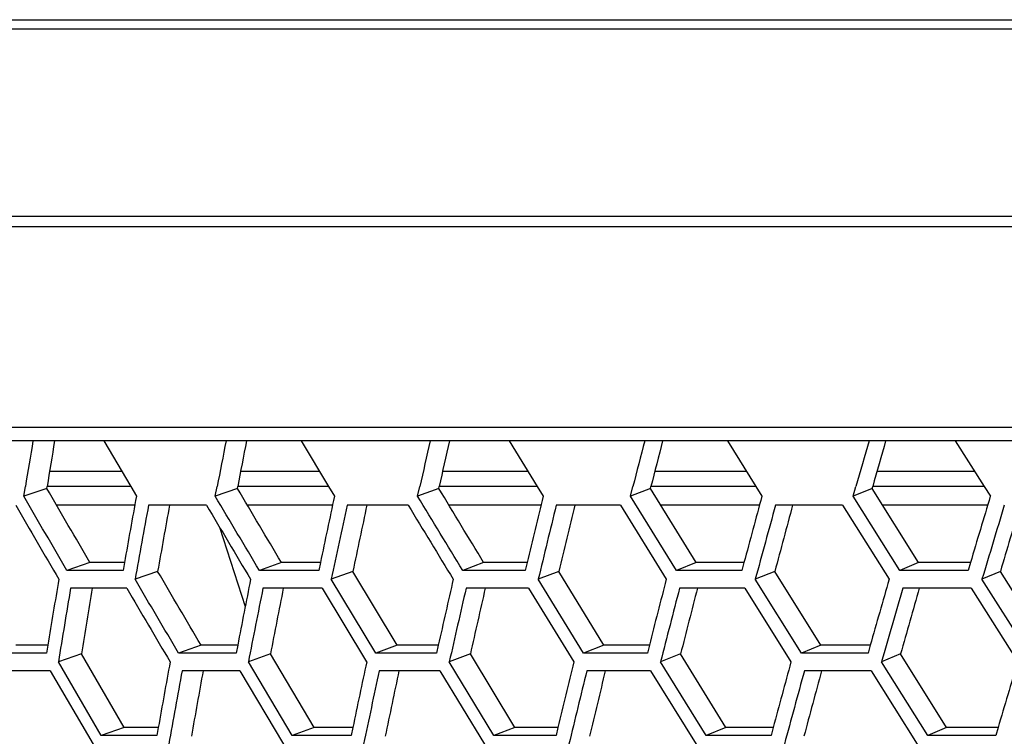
# Model space of a CAD drawing. Header units: millimetres. Extents: x 0 to 420, y 0 to 297.
# Tile 121 of 150: x 298.88 to 305.3, y 202.92 to 207.6. Entities that reach past the tile are written whole.
import ezdxf

# ---------------------------------------------------------------- set-up
doc = ezdxf.new("R2010")
doc.units = ezdxf.units.MM
doc.header["$LTSCALE"] = 23.1
doc.header["$PDMODE"] = 3
doc.header["$PDSIZE"] = 0.3125
doc.linetypes.add('DASHED', pattern=[0.2, 0.1, -0.1])
doc.layers.get('0').update_dxf_attribs({"linetype": 'CONTINUOUS'})
doc.layers.get('Defpoints').update_dxf_attribs({"linetype": 'CONTINUOUS'})
doc.layers.add('06___PRT_ALL_SURFS', color=7, linetype='CONTINUOUS')
doc.layers.add('DIM_PILOTEES', color=7, linetype='CONTINUOUS')
doc.styles.get("Standard").update_dxf_attribs({"font": 'txt', "width": 0.7})
doc.styles.add('TEXTSTYLE_4', font='txt')
doc.dimstyles.new('DIMSTYLE_2', dxfattribs={"dimtxt": 2.5, "dimasz": 3.5, "dimexe": 2, "dimexo": 0, "dimtad": 1, "dimdec": 0, "dimlfac": 5, "dimdsep": 46, "dimtxsty": 'Standard', "dimblk": '_FILLED', "dimblk1": '_FILLED', "dimblk2": '_FILLED', "dimcen": 0, "dimazin": 2, "dimtp": 0.8, "dimtm": 0.8, "dimtfac": 1, "dimtdec": 0, "dimtofl": 0, "dimtmove": 0, "dimatfit": 3, "dimldrblk": '_FILLED', "dimfxl": 0, "dimtolj": 1, "dimarcsym": 0})
doc.dimstyles.new('DIMSTYLE_7', dxfattribs={"dimtxt": 2.5, "dimasz": 3.5, "dimexe": 2, "dimexo": 0, "dimtad": 1, "dimdec": 0, "dimlfac": 5, "dimdsep": 46, "dimtxsty": 'Standard', "dimblk": '_FILLED', "dimblk1": '_FILLED', "dimblk2": '_FILLED', "dimcen": 0, "dimazin": 2, "dimtp": 0.8, "dimtm": 0.8, "dimtfac": 1, "dimtdec": 0, "dimtofl": 0, "dimtmove": 0, "dimatfit": 1, "dimldrblk": '_FILLED', "dimfxl": 0, "dimtolj": 1, "dimarcsym": 0})
doc.dimstyles.new('DIMSTYLE_8', dxfattribs={"dimtxt": 2.5, "dimasz": 3.5, "dimexe": 2, "dimexo": 0, "dimgap": 2.5, "dimtad": 1, "dimdec": 0, "dimlfac": 5, "dimdsep": 46, "dimtxsty": 'Standard', "dimblk": '_FILLED', "dimblk1": '_FILLED', "dimblk2": '_FILLED', "dimcen": 0, "dimazin": 2, "dimtp": 0.5, "dimtm": 0.5, "dimtfac": 1, "dimtdec": 0, "dimtofl": 0, "dimtmove": 0, "dimatfit": 3, "dimldrblk": '_FILLED', "dimfxl": 0, "dimtolj": 1, "dimarcsym": 0})

# ---------------------------------------------------------------- blocks, each defined once
blk = doc.blocks.new('_FILLED')
at = {"color": 0, "linetype": 'ByBlock'}
blk.add_solid([(0, 0), (-1, 0.1429), (-1, -0.1429)], dxfattribs=at)
blk = doc.blocks.new('*D12')
at = {"layer": 'DIM_PILOTEES', "color": 2, "linetype": 'Continuous'}
for p, q in [((307.0994, 235.1533), (248.8115, 235.1533)), ((250.8115, 235.1533), (250.8115, 180.6933)), ((250.8115, 126.2333), (250.8115, 180.6933)), ((309.3884, 126.2333), (248.8115, 126.2333))]:
    blk.add_line(p, q, dxfattribs=at)
at = {"layer": 'DIM_PILOTEES', "color": 2, "linetype": 'Continuous', "xscale": 3.5, "yscale": 3.5, "zscale": 3.5}
for p, rotation in [((250.8115, 235.1533), 90), ((250.8115, 126.2333), 270)]:
    blk.add_blockref('_FILLED', p, dxfattribs=dict(at, rotation=rotation))
at = {"layer": 'DIM_PILOTEES', "color": 2, "linetype": 'Continuous', "insert": (247.6865, 180.6933), "char_height": 2.5, "width": 8.303571, "attachment_point": 2, "rotation": 90, "line_spacing_factor": 0.9}
blk.add_mtext('{\\ftxt;\\W0.0001;\\H0.0001;\\~}{\\ftxt;\\W2.2142857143;\\H2.5; }{\\ftxt;\\W0.0001;\\H0.0001;\\~}', dxfattribs=at)
blk = doc.blocks.new('*D14')
at = {"layer": 'DIM_PILOTEES', "color": 2, "linetype": 'Continuous'}
blk.add_line((362.9489, 245.8954), (387.2491, 270.8662), dxfattribs=at)
at = {"layer": 'DIM_PILOTEES', "color": 2, "linetype": 'Continuous', "xscale": 3.5, "yscale": 3.5, "zscale": 3.5, "rotation": 225.7798479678}
blk.add_blockref('_FILLED', (362.9489, 245.8954), dxfattribs=at)
at = {"layer": 'DIM_PILOTEES', "color": 2, "linetype": 'Continuous', "insert": (378.575, 266.4336), "char_height": 2.5, "width": 13.839286, "attachment_point": 1, "rotation": 45.77985, "line_spacing_factor": 0.9, "style": 'TEXTSTYLE_4'}
blk.add_mtext('{\\ftxt;\\W0.0001;\\H0.0001;\\~}{\\ftxt;\\W1.3333333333;\\H2.5; }{\\ftxt;\\W0.0001;\\H0.0001;\\~}{\\ftxt;\\W0.0001;\\H0.0001;\\~}{\\ftxt;\\W2.3571428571;\\H2.5; }{\\ftxt;\\W0.0001;\\H0.0001;\\~}', dxfattribs=at)
blk = doc.blocks.new('*D15')
at = {"layer": 'Defpoints', "color": 0, "linetype": 'Continuous'}
for p in [(285.6605, 263.402), (329.3345, 211.3533), (273.6952, 179.2299), (384.9739, 179.2299)]:
    blk.add_point(p, dxfattribs=at)
at = {"layer": 'DIM_PILOTEES', "color": 0, "linetype": 'Continuous', "lineweight": -2}
for p, q in [((273.6952, 179.2299), (268.7607, 176.381)), ((384.9739, 179.2299), (389.9084, 176.381))]:
    blk.add_line(p, q, dxfattribs=at)
blk.add_arc((329.3345, 211.3533), 67.9447, 332.951775, 207.048225, dxfattribs=at)
at = {"layer": 'DIM_PILOTEES', "color": 0, "linetype": 'Continuous', "lineweight": -2, "xscale": 3.5, "yscale": 3.5, "zscale": 3.5}
for p, rotation in [((270.4927, 177.381), 298.5241126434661), ((388.1764, 177.381), 241.4758873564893)]:
    blk.add_blockref('_FILLED', p, dxfattribs=dict(at, rotation=rotation))
at = {"layer": 'DIM_PILOTEES', "color": 0, "linetype": 'Continuous', "insert": (334.336, 284.9616), "char_height": 2.5, "width": 26.964286, "attachment_point": 2, "rotation": 356.11292, "line_spacing_factor": 0.9}
blk.add_mtext('\\A1;{\\ftxt;\\W0.0001;\\H0.0001;\\~}{\\ftxt;\\W2.8095238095;\\H2.5; }{\\ftxt;\\W0.0001;\\H0.0001;\\~}{\\ftxt;\\W0.0001;\\H0.0001;\\~}{\\ftxt;\\W2.3571428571;\\H2.5; }{\\ftxt;\\W0.0001;\\H0.0001;\\~}{\\ftxt;\\W0.0001;\\H0.0001;\\~}{\\ftxt;\\W0.6666666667;\\H2.5; }{\\ftxt;\\W0.0001;\\H0.0001;\\~}{\\ftxt;\\W0.0001;\\H0.0001;\\~}{\\ftxt;\\W1.3571428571;\\H2.5; }{\\ftxt;\\W0.0001;\\H0.0001;\\~}', dxfattribs=at)
blk = doc.blocks.new('*D16')
at = {"layer": 'DIM_PILOTEES', "color": 2, "linetype": 'Continuous'}
for p, q in [((324.0845, 211.3533), (253.8115, 211.3533)), ((255.8115, 211.3533), (255.8115, 168.7933)), ((255.8115, 126.2333), (255.8115, 168.7933)), ((309.3884, 126.2333), (253.8115, 126.2333))]:
    blk.add_line(p, q, dxfattribs=at)
at = {"layer": 'DIM_PILOTEES', "color": 2, "linetype": 'Continuous', "xscale": 3.5, "yscale": 3.5, "zscale": 3.5}
for p, rotation in [((255.8115, 211.3533), 90), ((255.8115, 126.2333), 270)]:
    blk.add_blockref('_FILLED', p, dxfattribs=dict(at, rotation=rotation))
at = {"layer": 'DIM_PILOTEES', "color": 2, "linetype": 'Continuous', "insert": (252.6865, 168.7933), "char_height": 2.5, "width": 8.839286, "attachment_point": 2, "rotation": 90, "line_spacing_factor": 0.9}
blk.add_mtext('{\\ftxt;\\W0.0001;\\H0.0001;\\~}{\\ftxt;\\W2.3571428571;\\H2.5; }{\\ftxt;\\W0.0001;\\H0.0001;\\~}', dxfattribs=at)

msp = doc.modelspace()

# ---------------------------------------------------------------- linework, layer by layer
at = {"color": 7, "linetype": 'Continuous'}
for p, q in [((288.7517, 207.6), (311.4617, 207.6)), ((288.7926, 207.5408), (311.4509, 207.5408)), ((289.3445, 206.3176), (311.3463, 206.3176)), ((311.3463, 206.2481), (289.3617, 206.2481)), ((289.4767, 204.9411), (311.4384, 204.9411)), ((311.4453, 204.8523), (289.5765, 204.8523)), ((299.426, 204.8523), (299.6018, 204.5533)), ((300.714, 204.8523), (300.8937, 204.5533)), ((302.072, 204.8523), (302.2553, 204.5533)), ((303.4969, 204.8523), (303.6831, 204.5533)), ((304.9849, 204.8523), (305.1737, 204.5533)), ((299.5438, 204.6519), (299.0721, 204.6519)), ((300.8344, 204.6519), (300.3191, 204.6519)), ((302.1948, 204.6519), (301.6371, 204.6519)), ((303.6216, 204.6519), (303.023, 204.6519)), ((305.1114, 204.6519), (304.4733, 204.6519)), ((298.9038, 204.4904), (298.9141, 204.5533)), ((298.9038, 204.4904), (298.9141, 204.5533)), ((299.0542, 204.5421), (298.9038, 204.4904)), ((299.6018, 204.5533), (299.056, 204.5533)), ((299.6018, 204.5533), (299.6389, 204.4904)), ((299.6018, 204.5533), (299.6389, 204.4904)), ((300.1536, 204.4904), (300.1659, 204.5533)), ((300.2979, 204.5421), (300.1536, 204.4904)), ((300.8937, 204.5533), (300.3, 204.5533)), ((300.8937, 204.5533), (300.9316, 204.4904)), ((300.8937, 204.5533), (300.9316, 204.4904)), ((301.4748, 204.4904), (301.489, 204.5533)), ((301.4748, 204.4904), (301.489, 204.5533)), ((301.6126, 204.5421), (301.4748, 204.4904)), ((302.2553, 204.5533), (301.6151, 204.5533)), ((302.2553, 204.5533), (302.2939, 204.4904)), ((302.2553, 204.5533), (302.2939, 204.4904)), ((302.8643, 204.4904), (302.8804, 204.5533)), ((302.8643, 204.4904), (302.8804, 204.5533)), ((302.9952, 204.5421), (302.8643, 204.4904)), ((303.6831, 204.5533), (302.998, 204.5533)), ((303.6831, 204.5533), (303.7224, 204.4904)), ((303.6831, 204.5533), (303.7224, 204.4904)), ((304.3186, 204.4904), (304.3365, 204.5533)), ((304.3186, 204.4904), (304.3365, 204.5533)), ((304.4423, 204.5421), (304.3186, 204.4904)), ((305.1738, 204.5533), (304.4454, 204.5533)), ((305.1737, 204.5533), (305.2135, 204.4904)), ((305.1738, 204.5533), (305.2135, 204.4904)), ((303.1638, 204.0067), (302.8643, 204.4904)), ((304.6225, 204.0067), (304.3186, 204.4904)), ((299.6285, 204.4333), (299.1173, 204.4333)), ((300.0965, 204.4322), (299.7182, 204.4322)), ((300.9195, 204.4333), (300.3624, 204.4333)), ((301.4134, 204.4322), (301.0142, 204.4322)), ((302.28, 204.4333), (301.6785, 204.4333)), ((302.7988, 204.4322), (302.3795, 204.4322)), ((302.7988, 204.4322), (303.0979, 203.9489)), ((303.7068, 204.4333), (303.0622, 204.4333)), ((304.2491, 204.4322), (303.8109, 204.4322)), ((304.2491, 204.4322), (304.5527, 203.9489)), ((305.1963, 204.4333), (304.5103, 204.4333)), ((300.1812, 204.2897), (300.3494, 203.772)), ((299.335, 204.0585), (299.1854, 204.0067)), ((299.561, 204.0585), (299.5518, 204.0067)), ((300.5852, 204.0585), (300.4419, 204.0067)), ((300.8405, 204.0585), (300.8296, 204.0067)), ((301.9058, 204.0585), (301.7691, 204.0067)), ((302.1897, 204.0585), (302.1773, 204.0067)), ((303.2936, 204.0585), (303.1638, 204.0067)), ((303.6053, 204.0585), (303.5914, 204.0067)), ((304.7451, 204.0585), (304.6225, 204.0067)), ((305.084, 204.0585), (305.0685, 204.0067)), ((299.5518, 204.0067), (299.1854, 204.0067)), ((299.7777, 204.0006), (299.6303, 203.9489)), ((300.8296, 204.0067), (300.4419, 204.0067)), ((301.0525, 204.0006), (300.9114, 203.9489)), ((302.1773, 204.0067), (301.7691, 204.0067)), ((302.3965, 204.0006), (302.2622, 203.9489)), ((303.5914, 204.0067), (303.1638, 204.0067)), ((303.8065, 204.0006), (303.6792, 203.9489)), ((305.0685, 204.0067), (304.6225, 204.0067)), ((305.279, 204.0006), (305.159, 203.9489)), ((299.5755, 203.891), (299.2094, 203.891)), ((300.8523, 203.891), (300.4649, 203.891)), ((300.8523, 203.891), (301.1421, 203.4097)), ((301.2016, 203.4674), (300.9114, 203.9489)), ((302.1989, 203.891), (301.791, 203.891)), ((302.1989, 203.891), (302.4943, 203.4097)), ((302.5579, 203.4674), (302.2622, 203.9489)), ((303.6119, 203.891), (303.1846, 203.891)), ((303.6119, 203.891), (303.9122, 203.4097)), ((303.9798, 203.4674), (303.6792, 203.9489)), ((305.0879, 203.891), (304.6422, 203.891)), ((305.0879, 203.891), (305.3923, 203.4097)), ((305.4638, 203.4674), (305.159, 203.9489)), ((299.0613, 203.5192), (299.0528, 203.4674)), ((300.0607, 203.5192), (299.9142, 203.4674)), ((300.3, 203.5192), (300.29, 203.4674)), ((300.3, 203.5192), (300.29, 203.4674)), ((301.3417, 203.5192), (301.2016, 203.4674)), ((301.6099, 203.5192), (301.5982, 203.4674)), ((302.6912, 203.5192), (302.5579, 203.4674)), ((302.9876, 203.5192), (302.9744, 203.4674)), ((304.106, 203.5192), (303.9798, 203.4674)), ((304.4298, 203.5192), (304.4151, 203.4674)), ((299.0528, 203.4674), (298.6988, 203.4674)), ((299.2797, 203.4615), (299.1293, 203.4097)), ((300.29, 203.4674), (299.9142, 203.4674)), ((300.5141, 203.4615), (300.3698, 203.4097)), ((301.5982, 203.4674), (301.2016, 203.4674)), ((301.819, 203.4615), (301.6813, 203.4097)), ((302.9744, 203.4674), (302.5579, 203.4674)), ((303.1913, 203.4615), (303.0605, 203.4097)), ((304.4151, 203.4674), (303.9798, 203.4674)), ((304.6276, 203.4615), (304.504, 203.4097)), ((299.4088, 202.9301), (299.1293, 203.4097)), ((300.6559, 202.9301), (300.3698, 203.4097)), ((301.9733, 202.9301), (301.6813, 203.4097)), ((303.3576, 202.9301), (303.0605, 203.4097)), ((304.8056, 202.9301), (304.504, 203.4097)), ((299.0769, 203.3521), (298.7232, 203.3521)), ((299.0769, 203.3521), (299.3559, 202.8726)), ((300.3131, 203.3521), (299.9376, 203.3521)), ((300.3131, 203.3521), (300.5987, 202.8726)), ((301.6203, 203.3521), (301.224, 203.3521)), ((301.6203, 203.3521), (301.9119, 202.8726)), ((302.9954, 203.3521), (302.5793, 203.3521)), ((302.9954, 203.3521), (303.2922, 202.8726)), ((304.435, 203.3521), (304, 203.3521)), ((304.435, 203.3521), (304.7363, 202.8726)), ((299.5583, 202.9818), (299.4088, 202.9301)), ((299.7724, 202.9301), (299.4088, 202.9301)), ((299.7816, 202.9818), (299.7724, 202.9301)), ((300.7992, 202.9818), (300.6559, 202.9301)), ((301.0408, 202.9301), (300.6559, 202.9301)), ((301.0516, 202.9818), (301.0408, 202.9301)), ((302.11, 202.9818), (301.9733, 202.9301)), ((302.3784, 202.9301), (301.9733, 202.9301)), ((302.3908, 202.9818), (302.3784, 202.9301)), ((302.3908, 202.9818), (302.3784, 202.9301)), ((303.4875, 202.9818), (303.3576, 202.9301)), ((303.7821, 202.9301), (303.3576, 202.9301)), ((303.796, 202.9818), (303.7821, 202.9301)), ((304.9282, 202.9818), (304.8056, 202.9301)), ((305.2483, 202.9301), (304.8056, 202.9301)), ((305.2637, 202.9818), (305.2483, 202.9301))]:
    msp.add_line(p, q, dxfattribs=at)
at = {"color": 7, "linetype": 'DASHED'}
msp.add_arc((329.3345, 211.3533), 48.1984, 330, 210, dxfattribs=at)
at = {"color": 7, "linetype": 'Continuous'}
for centre, radius, start, end in [((424.514, 183.9223), 127.283, 170.535511, 170.671909), ((430.6002, 179.0885), 132.8969, 168.821719, 168.953066), ((437.59, 173.8321), 139.5251, 167.154295, 167.280175), ((445.5754, 168.0714), 147.2848, 165.538697, 165.658763), ((454.6713, 161.7113), 156.3202, 163.979672, 164.093638), ((419.5107, 182.6453), 121.846, 169.671924, 169.878281), ((425.0789, 178.0536), 126.9309, 167.978618, 168.17786), ((431.4494, 173.0882), 132.9182, 166.334558, 166.526067), ((438.6927, 167.6802), 139.8999, 164.74486, 164.928112), ((446.8964, 161.7513), 147.9888, 163.213919, 163.388485), ((418.3409, 182.6097), 120.6133, 169.576097, 169.809486), ((423.7827, 178.0796), 125.565, 167.885114, 168.110611), ((430.0063, 173.1873), 131.3957, 166.243689, 166.460594), ((437.078, 167.8667), 138.1925, 164.656901, 164.864618), ((445.0802, 162.0427), 146.0618, 163.129105, 163.327145), ((408.9757, 185.5871), 111.3677, 170.510012, 170.734066), ((408.0147, 185.5173), 110.3457, 170.415035, 170.668354), ((413.2868, 181.5792), 115.0972, 168.793006, 169.010978), ((412.2355, 181.5576), 113.9801, 168.70028, 168.946864), ((418.2525, 177.3047), 119.5521, 167.122556, 167.333706), ((417.0978, 177.339), 118.3244, 167.032403, 167.271414), ((423.9126, 172.7133), 124.7873, 165.504135, 165.707815), ((422.6386, 172.813), 123.4305, 165.416838, 165.647541), ((430.3166, 167.75), 130.8698, 163.942496, 164.138155), ((428.9044, 167.9266), 129.362, 163.8583, 164.080068), ((403.8103, 184.4038), 105.6745, 169.638766, 169.874536), ((407.7097, 180.6492), 108.971, 167.943983, 168.173953), ((412.1916, 176.6656), 112.9104, 166.29862, 166.522018), ((417.2832, 172.4115), 117.5325, 164.70779, 164.92394), ((423.019, 167.8421), 122.8865, 163.175887, 163.384209), ((402.9419, 184.3485), 104.7427, 169.546854, 169.813469), ((406.7669, 180.6381), 107.9594, 167.854577, 168.114764), ((411.1639, 176.7053), 111.8065, 166.212012, 166.464897), ((416.1581, 172.5096), 116.3216, 164.624234, 164.869051)]:
    msp.add_arc(centre, radius, start, end, dxfattribs=at)
for points in [[(299.1854, 204.0067), (299.0914, 204.1679), (298.9975, 204.3291), (298.9038, 204.4904)], [(300.4419, 204.0067), (300.3456, 204.1679), (300.2495, 204.3291), (300.1536, 204.4904)], [(301.7691, 204.0067), (301.6709, 204.1679), (301.5728, 204.3291), (301.4748, 204.4904)], [(298.8511, 204.4322), (298.9446, 204.271), (299.0383, 204.1099), (299.1322, 203.9489)], [(300.0965, 204.4322), (300.1923, 204.271), (300.2882, 204.1099), (300.3843, 203.9489)], [(301.4134, 204.4322), (301.5112, 204.271), (301.6092, 204.1099), (301.7073, 203.9489)], [(299.5755, 203.891), (299.6699, 203.7305), (299.7644, 203.5701), (299.859, 203.4097)], [(299.9142, 203.4674), (299.8194, 203.6278), (299.7248, 203.7883), (299.6303, 203.9489)]]:
    msp.add_open_spline(points, degree=3, dxfattribs=at)
at = {"layer": '06___PRT_ALL_SURFS', "color": 7, "linetype": 'Continuous'}
for p, q in [((299.0542, 204.5421), (299.056, 204.5533)), ((300.2979, 204.5421), (300.3, 204.5533)), ((301.6126, 204.5421), (301.6151, 204.5533)), ((302.9952, 204.5421), (302.998, 204.5533)), ((303.2936, 204.0585), (302.9952, 204.5421)), ((304.4423, 204.5421), (304.4454, 204.5533)), ((304.7451, 204.0585), (304.4423, 204.5421)), ((299.561, 204.0585), (299.335, 204.0585)), ((300.8405, 204.0585), (300.5852, 204.0585)), ((302.1897, 204.0585), (301.9058, 204.0585)), ((303.6053, 204.0585), (303.2936, 204.0585)), ((305.084, 204.0585), (304.7451, 204.0585)), ((301.3417, 203.5192), (301.0525, 204.0006)), ((302.6912, 203.5192), (302.3965, 204.0006)), ((304.106, 203.5192), (303.8065, 204.0006)), ((305.5826, 203.5192), (305.279, 204.0006)), ((299.0613, 203.5192), (298.8513, 203.5192)), ((300.3, 203.5192), (300.0607, 203.5192)), ((301.6099, 203.5192), (301.3417, 203.5192)), ((302.9876, 203.5192), (302.6912, 203.5192)), ((304.4298, 203.5192), (304.106, 203.5192)), ((299.5583, 202.9818), (299.2797, 203.4615)), ((300.7992, 202.9818), (300.5141, 203.4615)), ((302.11, 202.9818), (301.819, 203.4615)), ((303.4875, 202.9818), (303.1913, 203.4615)), ((304.9282, 202.9818), (304.6276, 203.4615)), ((299.7817, 202.9818), (299.5583, 202.9818)), ((301.0516, 202.9818), (300.7992, 202.9818)), ((302.3908, 202.9818), (302.11, 202.9818)), ((303.796, 202.9818), (303.4875, 202.9818)), ((305.2637, 202.9818), (304.9282, 202.9818))]:
    msp.add_line(p, q, dxfattribs=at)
for centre, radius, start, end in [((423.8009, 184.3467), 126.3708, 170.661618, 170.798951), ((429.7052, 179.597), 131.7897, 168.951895, 169.084286), ((436.4875, 174.4427), 138.1927, 167.287922, 167.41495), ((444.2342, 168.8058), 145.6899, 165.67517, 165.796476), ((453.0527, 162.5961), 154.4167, 164.118403, 164.233694), ((418.1715, 182.9448), 120.2516, 169.706686, 169.915631), ((423.51, 178.466), 125.0914, 168.01952, 168.22154), ((429.6177, 173.6353), 130.7948, 166.381289, 166.575751), ((436.5581, 168.3888), 137.4453, 164.797084, 164.983451), ((444.4112, 162.6533), 145.1461, 163.271286, 163.449111), ((407.9644, 185.8045), 110.1096, 170.545833, 170.772312), ((412.1035, 181.8837), 113.6565, 168.835308, 169.055902), ((416.8761, 177.7115), 117.9033, 167.17102, 167.384976), ((422.3178, 173.2406), 122.9, 165.558413, 165.765069), ((428.4731, 168.4191), 128.7077, 164.002224, 164.201012), ((402.915, 184.6298), 104.5307, 169.682154, 169.920379), ((406.6677, 180.955), 107.6698, 167.993879, 168.226495), ((410.9862, 177.0642), 111.4314, 166.354668, 166.580889), ((415.8945, 172.9178), 115.8514, 164.76961, 164.988747)]:
    msp.add_arc(centre, radius, start, end, dxfattribs=at)
for points in [[(299.335, 204.0585), (299.2412, 204.2196), (299.1477, 204.3808), (299.0542, 204.5421)], [(300.5852, 204.0585), (300.4893, 204.2196), (300.3935, 204.3808), (300.2979, 204.5421)], [(301.9058, 204.0585), (301.8079, 204.2196), (301.7102, 204.3809), (301.6126, 204.5421)], [(300.0607, 203.5192), (299.9662, 203.6796), (299.8719, 203.8401), (299.7777, 204.0006)]]:
    msp.add_open_spline(points, degree=3, dxfattribs=at)

# ---------------------------------------------------------------- dimensions: what is measured, and where the dimension line sits
at = {"layer": 'DIM_PILOTEES', "color": 2, "linetype": 'Continuous'}
dim = msp.add_angular_dim_3p(base=(285.6605, 263.402), center=(329.3345, 211.3533), p1=(384.9739, 179.2299), p2=(273.6952, 179.2299), text='{\\ftxt;\\W0.0001;\\H0.0001;\\~}{\\ftxt;\\W2.8095238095;\\H2.5; }{\\ftxt;\\W0.0001;\\H0.0001;\\~}{\\ftxt;\\W0.0001;\\H0.0001;\\~}{\\ftxt;\\W2.3571428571;\\H2.5; }{\\ftxt;\\W0.0001;\\H0.0001;\\~}{\\ftxt;\\W0.0001;\\H0.0001;\\~}{\\ftxt;\\W0.6666666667;\\H2.5; }{\\ftxt;\\W0.0001;\\H0.0001;\\~}{\\ftxt;\\W0.0001;\\H0.0001;\\~}{\\ftxt;\\W1.3571428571;\\H2.5; }{\\ftxt;\\W0.0001;\\H0.0001;\\~}', dimstyle='DIMSTYLE_8', dxfattribs=at)
dim.commit()
dim.dimension.update_dxf_attribs({"geometry": '*D15', "text_midpoint": (333.9405, 279.1417), "dimtype": 165})
dim = msp.add_diameter_dim_2p(p1=(362.9489, 245.8954), p2=(295.7202, 176.8112), text='{\\ftxt;\\W0.0001;\\H0.0001;\\~}{\\ftxt;\\W1.3333333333;\\H2.5; }{\\ftxt;\\W0.0001;\\H0.0001;\\~}{\\ftxt;\\W0.0001;\\H0.0001;\\~}{\\ftxt;\\W2.3571428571;\\H2.5; }{\\ftxt;\\W0.0001;\\H0.0001;\\~}', dimstyle='DIMSTYLE_7', override={"dimpost": '<>'}, dxfattribs=at)
dim.commit()
dim.dimension.update_dxf_attribs({"geometry": '*D14', "text_midpoint": (383.1393, 266.643), "dimtype": 163})
for base, p2, text, picture, middle in [((250.8115, 235.1533), (307.0994, 235.1533), '{\\ftxt;\\W0.0001;\\H0.0001;\\~}{\\ftxt;\\W2.2142857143;\\H2.5; }{\\ftxt;\\W0.0001;\\H0.0001;\\~}', '*D12', (250.8115, 180.3362)), ((255.8115, 211.3533), (324.0845, 211.3533), '{\\ftxt;\\W0.0001;\\H0.0001;\\~}{\\ftxt;\\W2.3571428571;\\H2.5; }{\\ftxt;\\W0.0001;\\H0.0001;\\~}', '*D16', (255.8115, 168.4362))]:
    dim = msp.add_linear_dim(base=base, p1=(309.3884, 126.2333), p2=p2, angle=90, text=text, dimstyle='DIMSTYLE_2', dxfattribs=at)
    dim.commit()
    dim.dimension.update_dxf_attribs({"geometry": picture, "text_midpoint": middle, "dimtype": 160})

doc.saveas('drawing.dxf')
